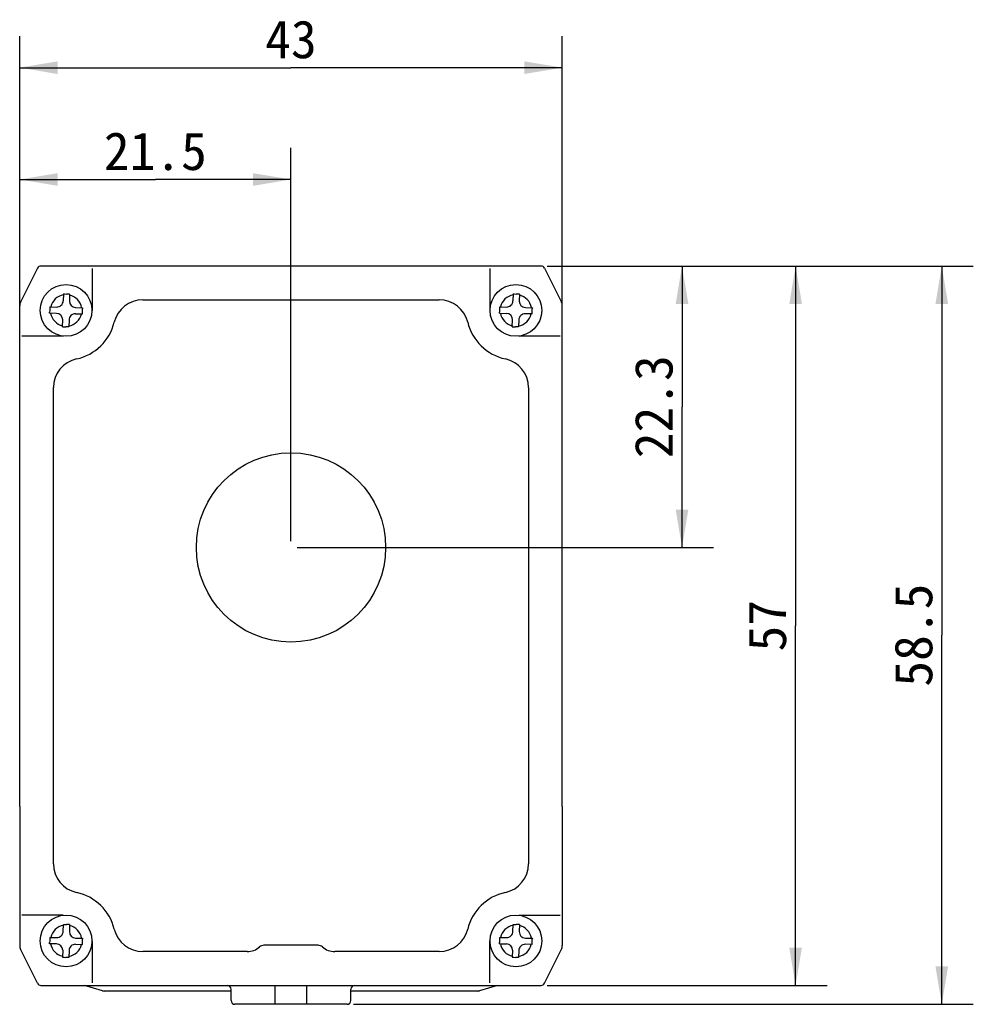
# Model space of a CAD drawing. Header units: millimetres. Extents: x -330 to -25, y 175 to 679.
# Tile 23 of 40: x -320 to -244, y 459 to 537. Entities that reach past the tile are written whole.
import ezdxf
from ezdxf.enums import TextEntityAlignment as Align

# ---------------------------------------------------------------- set-up
doc = ezdxf.new("R2010")
doc.units = ezdxf.units.MM
doc.header["$LTSCALE"] = 23.1
doc.layers.get('0').update_dxf_attribs({"linetype": 'CONTINUOUS'})
for name, color, linetype in [('03_ALL_AXES', 7, 'CONTINUOUS'), ('09_ALL_ROUNDS', 7, 'CONTINUOUS'), ('20_ALL_FEATURES', 7, 'CONTINUOUS'), ('51__DRAFT_DIMS', 7, 'CONTINUOUS')]:
    doc.layers.add(name, color=color, linetype=linetype)
doc.styles.get("Standard").update_dxf_attribs({"font": 'simfang.ttf'})
doc.dimstyles.new('DIMSTYLE_1', dxfattribs={"dimtxt": 3, "dimasz": 3, "dimexe": 2.5, "dimexo": 0.5, "dimgap": 0.75, "dimtad": 1, "dimdsep": 46, "dimtxsty": 'STANDARD', "dimblk": '_FILLED', "dimblk1": '_FILLED', "dimblk2": '_FILLED', "dimcen": 0.09, "dimclrt": 3, "dimazin": 2, "dimtp": 0.2, "dimtm": 0.2, "dimtfac": 1, "dimtofl": 0, "dimtmove": 0, "dimatfit": 3, "dimldrblk": '_FILLED', "dimfxl": 1, "dimtolj": 1, "dimarcsym": 0})
doc.dimstyles.new('DIMSTYLE_8', dxfattribs={"dimtxt": 3, "dimasz": 3, "dimexe": 2.5, "dimexo": 0.5, "dimgap": 0.75, "dimtad": 1, "dimdsep": 46, "dimtxsty": 'STANDARD', "dimblk": '_FILLED', "dimblk1": '_FILLED', "dimblk2": '_FILLED', "dimcen": 0.09, "dimclrt": 3, "dimazin": 2, "dimtp": 0.3, "dimtm": 0.3, "dimtfac": 1, "dimtofl": 0, "dimtmove": 0, "dimatfit": 3, "dimldrblk": '_FILLED', "dimfxl": 1, "dimtolj": 1, "dimarcsym": 0})

# ---------------------------------------------------------------- blocks, each defined once
blk = doc.blocks.new('_FILLED')
at = {"color": 0, "linetype": 'ByBlock'}
blk.add_solid([(0, 0), (-1, 0.167), (-1, -0.167)], dxfattribs=at)
blk = doc.blocks.new('*D73')
at = {"layer": '51__DRAFT_DIMS', "color": 4}
for p, q in [((-319.737, 501.943), (-319.737, 536.072)), ((-276.737, 501.943), (-276.737, 536.072)), ((-319.737, 533.572), (-298.237, 533.572)), ((-276.737, 533.572), (-298.237, 533.572))]:
    blk.add_line(p, q, dxfattribs=at)
at = {"layer": '51__DRAFT_DIMS', "color": 4, "xscale": 3, "yscale": 3, "zscale": 3, "rotation": 180}
blk.add_blockref('_FILLED', (-319.737, 533.572), dxfattribs=at)
at = {"layer": '51__DRAFT_DIMS', "color": 4, "xscale": 3, "yscale": 3, "zscale": 3}
blk.add_blockref('_FILLED', (-276.737, 533.572), dxfattribs=at)
at = {"layer": '51__DRAFT_DIMS', "color": 3}
blk.add_text('43', height=3, dxfattribs=at).set_placement((-298.237, 534.322), align=Align.CENTER)
blk = doc.blocks.new('*D74')
at = {"layer": '51__DRAFT_DIMS', "color": 4}
for p, q in [((-319.737, 501.943), (-319.737, 527.213)), ((-298.237, 496.057), (-298.237, 527.213)), ((-319.737, 524.713), (-308.987, 524.713)), ((-298.237, 524.713), (-308.987, 524.713))]:
    blk.add_line(p, q, dxfattribs=at)
at = {"layer": '51__DRAFT_DIMS', "color": 4, "xscale": 3, "yscale": 3, "zscale": 3, "rotation": 180}
blk.add_blockref('_FILLED', (-319.737, 524.713), dxfattribs=at)
at = {"layer": '51__DRAFT_DIMS', "color": 4, "xscale": 3, "yscale": 3, "zscale": 3}
blk.add_blockref('_FILLED', (-298.237, 524.713), dxfattribs=at)
at = {"layer": '51__DRAFT_DIMS', "color": 3}
blk.add_text('21.5', height=3, dxfattribs=at).set_placement((-308.987, 525.463), align=Align.CENTER)
blk = doc.blocks.new('*D75')
at = {"layer": '51__DRAFT_DIMS', "color": 4}
for p, q in [((-277.922, 517.857), (-264.747, 517.857)), ((-267.247, 517.857), (-267.247, 506.707)), ((-267.247, 495.557), (-267.247, 506.707)), ((-297.737, 495.557), (-264.747, 495.557))]:
    blk.add_line(p, q, dxfattribs=at)
at = {"layer": '51__DRAFT_DIMS', "color": 4, "xscale": 3, "yscale": 3, "zscale": 3}
for p, rotation in [((-267.247, 517.857), 90), ((-267.247, 495.557), 270)]:
    blk.add_blockref('_FILLED', p, dxfattribs=dict(at, rotation=rotation))
at = {"layer": '51__DRAFT_DIMS', "color": 3}
blk.add_text('22.3', height=3, rotation=90, dxfattribs=at).set_placement((-267.997, 506.707), align=Align.CENTER)
blk = doc.blocks.new('*D76')
at = {"layer": '51__DRAFT_DIMS', "color": 4}
for p, q in [((-277.922, 517.857), (-255.747, 517.857)), ((-258.247, 517.857), (-258.247, 489.357)), ((-258.247, 460.857), (-258.247, 489.357)), ((-277.922, 460.857), (-255.747, 460.857))]:
    blk.add_line(p, q, dxfattribs=at)
at = {"layer": '51__DRAFT_DIMS', "color": 4, "xscale": 3, "yscale": 3, "zscale": 3}
for p, rotation in [((-258.247, 517.857), 90), ((-258.247, 460.857), 270)]:
    blk.add_blockref('_FILLED', p, dxfattribs=dict(at, rotation=rotation))
at = {"layer": '51__DRAFT_DIMS', "color": 3}
blk.add_text('57', height=3, rotation=90, dxfattribs=at).set_placement((-258.997, 489.357), align=Align.CENTER)
blk = doc.blocks.new('*D77')
at = {"layer": '51__DRAFT_DIMS', "color": 4}
for p, q in [((-277.922, 517.857), (-244.163, 517.857)), ((-246.663, 517.857), (-246.663, 488.607)), ((-246.663, 459.357), (-246.663, 488.607)), ((-293.287, 459.357), (-244.163, 459.357))]:
    blk.add_line(p, q, dxfattribs=at)
at = {"layer": '51__DRAFT_DIMS', "color": 4, "xscale": 3, "yscale": 3, "zscale": 3}
for p, rotation in [((-246.663, 517.857), 90), ((-246.663, 459.357), 270)]:
    blk.add_blockref('_FILLED', p, dxfattribs=dict(at, rotation=rotation))
at = {"layer": '51__DRAFT_DIMS', "color": 3}
blk.add_text('58.5', height=3, rotation=90, dxfattribs=at).set_placement((-247.413, 488.607), align=Align.CENTER)

msp = doc.modelspace()

# ---------------------------------------------------------------- linework, layer by layer
at = {"layer": '03_ALL_AXES', "color": 7}
msp.add_circle((-298.23691, 495.55721), 7.5, dxfattribs=at)
at = {"layer": '09_ALL_ROUNDS', "color": 7}
for p, q in [((-318.31985, 517.69141), (-319.668, 514.99509)), ((-278.4223, 517.85724), (-318.05152, 517.85724)), ((-278.15397, 517.69141), (-276.80581, 514.99509)), ((-319.73693, 503.68567), (-319.73693, 514.70312)), ((-276.73689, 503.68567), (-276.73689, 514.70312)), ((-319.73693, 475.02882), (-319.73693, 464.01137)), ((-276.73689, 475.02882), (-276.73689, 464.01137)), ((-318.31985, 461.02308), (-319.668, 463.71939)), ((-278.15397, 461.02308), (-276.80581, 463.71939)), ((-318.05152, 460.85724), (-278.4223, 460.85724)), ((-293.78716, 459.35724), (-302.68665, 459.35724))]:
    msp.add_line(p, q, dxfattribs=at)
at = {"layer": '09_ALL_ROUNDS', "color": 4}
for p, q in [((-299.48691, 459.35724), (-299.48691, 460.85724)), ((-296.98691, 459.35724), (-296.98691, 460.85724))]:
    msp.add_line(p, q, dxfattribs=at)
at = {"layer": '09_ALL_ROUNDS', "color": 7}
for centre, radius, start, end in [((-318.05152, 517.55724), 0.3, 90, 153.4349488), ((-278.4223, 517.55724), 0.3, 26.5650512, 90), ((-319.08405, 514.70312), 0.65288, 153.4349488, 180), ((-277.38976, 514.70312), 0.65288, 0, 26.5650512), ((-319.08405, 464.01137), 0.65288, 180, 206.5650512), ((-277.38976, 464.01137), 0.65288, 333.4349488, 360), ((-318.05152, 461.15724), 0.3, 206.5650512, 270), ((-303.28691, 460.55724), 0.3, 0, 90), ((-293.18691, 460.55724), 0.3, 90, 180), ((-278.4223, 461.15724), 0.3, 270, 333.4349488), ((-302.68691, 459.65724), 0.3, 180, 270), ((-293.78691, 459.65724), 0.3, 270, 360)]:
    msp.add_arc(centre, radius, start, end, dxfattribs=at)
at = {"layer": '20_ALL_FEATURES', "color": 4}
for p, q in [((-314.00152, 517.65854), (-314.0015, 514.33791)), ((-282.47185, 517.65858), (-282.47183, 514.33789)), ((-316.25807, 512.29756), (-319.55595, 512.29747)), ((-276.89772, 512.29771), (-280.21358, 512.29777)), ((-316.29128, 466.41442), (-319.55585, 466.41433)), ((-280.18438, 466.41463), (-276.89754, 466.41457)), ((-314.00474, 464.37353), (-314.00119, 461.05333)), ((-282.47152, 461.05337), (-282.46854, 464.37393))]:
    msp.add_line(p, q, dxfattribs=at)
at = {"layer": '20_ALL_FEATURES', "color": 7}
for p, q in [((-316.27739, 515.6435), (-316.29086, 515.09425)), ((-316.27739, 515.6435), (-316.19418, 515.64165)), ((-316.19418, 515.64165), (-316.02746, 515.63769)), ((-315.77755, 515.63124), (-315.79101, 515.082)), ((-309.98712, 515.17721), (-286.48669, 515.17721)), ((-280.63258, 515.6435), (-280.64605, 515.09425)), ((-280.63258, 515.6435), (-280.54936, 515.64165)), ((-280.54936, 515.64165), (-280.38265, 515.63769)), ((-280.13273, 515.63124), (-280.1462, 515.082)), ((-317.36446, 514.12027), (-317.36261, 514.20358)), ((-317.35221, 514.62012), (-316.80296, 514.60666)), ((-315.30341, 514.5699), (-314.75417, 514.55643)), ((-314.75417, 514.55643), (-314.75602, 514.47312)), ((-281.71964, 514.12027), (-281.7178, 514.20358)), ((-281.70739, 514.62012), (-281.15815, 514.60666)), ((-279.6586, 514.5699), (-279.10936, 514.55643)), ((-279.10936, 514.55643), (-279.1112, 514.47312)), ((-316.81522, 514.10681), (-317.36446, 514.12027)), ((-316.34108, 513.04546), (-316.32762, 513.5947)), ((-315.82777, 513.58245), (-315.84123, 513.03321)), ((-315.31567, 514.07005), (-314.76642, 514.05658)), ((-281.71964, 514.12027), (-281.1704, 514.10681)), ((-280.69627, 513.04546), (-280.68281, 513.5947)), ((-280.18296, 513.58245), (-280.19642, 513.03321)), ((-279.12161, 514.05658), (-279.67085, 514.07005)), ((-315.92451, 513.03506), (-316.09117, 513.03902)), ((-315.84123, 513.03321), (-315.92451, 513.03506)), ((-280.2797, 513.03506), (-280.44635, 513.03902)), ((-280.19642, 513.03321), (-280.2797, 513.03506)), ((-317.05691, 470.48551), (-317.05691, 508.2289)), ((-279.41691, 508.2289), (-279.41691, 470.48551)), ((-319.73693, 475.02882), (-319.73693, 503.68567)), ((-276.73689, 475.02882), (-276.73689, 503.68567)), ((-316.29086, 465.13394), (-316.27739, 465.68318)), ((-316.27739, 465.68318), (-316.19418, 465.68133)), ((-316.19418, 465.68133), (-316.02746, 465.67737)), ((-315.77755, 465.67093), (-315.79101, 465.12168)), ((-280.64605, 465.13394), (-280.63258, 465.68318)), ((-280.63258, 465.68318), (-280.54936, 465.68134)), ((-280.54936, 465.68134), (-280.38265, 465.67738)), ((-280.13273, 465.67093), (-280.1462, 465.12169)), ((-317.36446, 464.15995), (-317.36261, 464.24326)), ((-317.35221, 464.6598), (-316.80296, 464.64634)), ((-315.30341, 464.60958), (-314.75417, 464.59612)), ((-314.75417, 464.59612), (-314.75602, 464.5128)), ((-281.71964, 464.15996), (-281.7178, 464.24327)), ((-281.70739, 464.65981), (-281.15815, 464.64634)), ((-279.6586, 464.60958), (-279.10936, 464.59612)), ((-279.10936, 464.59612), (-279.1112, 464.5128)), ((-316.81522, 464.14649), (-317.36446, 464.15995)), ((-316.32762, 463.63439), (-316.34108, 463.08514)), ((-315.82777, 463.62213), (-315.84123, 463.07289)), ((-315.31567, 464.10973), (-314.76642, 464.09627)), ((-301.70293, 463.53721), (-309.98712, 463.53721)), ((-296.09376, 464.03721), (-300.38006, 464.03721)), ((-286.48669, 463.53721), (-294.77088, 463.53721)), ((-281.71964, 464.15996), (-281.1704, 464.1465)), ((-280.68281, 463.63439), (-280.69627, 463.08515)), ((-280.18296, 463.62214), (-280.19642, 463.07289)), ((-279.12161, 464.09627), (-279.67085, 464.10973)), ((-315.92451, 463.07474), (-316.09117, 463.0787)), ((-315.84123, 463.07289), (-315.92451, 463.07474)), ((-280.2797, 463.07474), (-280.44635, 463.0787)), ((-280.19642, 463.07289), (-280.2797, 463.07474)), ((-313.18245, 460.42914), (-314.60945, 460.85724)), ((-302.98691, 460.40805), (-313.03877, 460.40805)), ((-302.98691, 459.65724), (-302.98691, 460.55724)), ((-293.48691, 459.65724), (-293.48691, 460.55724)), ((-283.43877, 460.40805), (-293.48691, 460.40805)), ((-281.86809, 460.85724), (-283.2951, 460.42914))]:
    msp.add_line(p, q, dxfattribs=at)
for centre in [(-316.05931, 514.33814), (-280.4145, 514.33814), (-316.05931, 464.37782), (-280.4145, 464.37783)]:
    msp.add_circle(centre, 2.05, dxfattribs=at)
at = {"layer": '20_ALL_FEATURES', "color": 4}
for centre, start, end in [((-316.05931, 514.33835), 100.1326768, 167.0587588), ((-316.05931, 514.33835), 10.1326761, 77.0587579), ((-280.4145, 514.33835), 100.1326768, 167.0587588), ((-280.4145, 514.33835), 10.1326761, 77.0587579), ((-316.05931, 514.33835), 190.1326761, 257.0587579), ((-316.05931, 514.33835), 280.1326768, 347.0587588), ((-280.4145, 514.33835), 190.1326761, 257.0587579), ((-280.4145, 514.33835), 280.1326768, 347.0587588), ((-316.05931, 464.37804), 100.1326768, 167.0587588), ((-316.05931, 464.37804), 10.1326761, 77.0587579), ((-280.4145, 464.37804), 100.1326768, 167.0587588), ((-280.4145, 464.37804), 10.1326761, 77.0587579), ((-316.05931, 464.37804), 190.1326761, 257.0587579), ((-316.05931, 464.37804), 280.1326768, 347.0587588), ((-280.4145, 464.37804), 190.1326761, 257.0587579), ((-280.4145, 464.37804), 280.1326768, 347.0587588)]:
    msp.add_arc(centre, 1.25, start, end, dxfattribs=at)
at = {"layer": '20_ALL_FEATURES', "color": 7}
for centre, radius, start, end in [((-316.79071, 515.10651), 0.5, 268.5957173, 358.5957174), ((-318.03775, 432.85791), 82.80418, 88.4358699, 88.6088559), ((-315.29116, 515.06975), 0.5, 178.5957174, 268.5957173), ((-309.98712, 512.85721), 2.32, 90, 166.3003998), ((-286.48669, 512.85721), 2.32, 13.6995999, 90), ((-281.1459, 515.10651), 0.5, 268.5957173, 358.5957174), ((-282.39294, 432.85791), 82.80418, 88.4358699, 88.6088559), ((-279.64635, 515.06975), 0.5, 178.5957174, 268.5957173), ((-229.09475, 512.20693), 88.29044, 178.4337724, 178.704171), ((-403.03102, 516.46995), 88.29758, 358.4337852, 358.7041557), ((-193.44994, 512.20693), 88.29044, 178.4337724, 178.704171), ((-367.3862, 516.46995), 88.29758, 358.4337852, 358.7041557), ((-316.82747, 513.60696), 0.5, 358.5957174, 88.5957173), ((-315.32792, 513.5702), 0.5, 88.5957173, 178.5957174), ((-316.05931, 514.3374), 3.93, 282.2152605, 346.3003998), ((-280.4145, 514.3374), 3.93, 193.6996003, 257.7847415), ((-281.18266, 513.60696), 0.5, 358.5957174, 88.5957173), ((-279.68311, 513.5702), 0.5, 88.5957173, 178.5957174), ((-314.07478, 596.06748), 83.05294, 268.4363487, 268.6088166), ((-278.42996, 596.06748), 83.05294, 268.4363487, 268.6088166), ((-314.73691, 508.2289), 2.32, 102.2152605, 180), ((-281.73691, 508.2289), 2.32, 0, 77.7847362), ((-314.73691, 470.48551), 2.32, 180, 257.7847406), ((-281.73691, 470.48551), 2.32, 282.2152592, 360), ((-316.05931, 464.37701), 3.93, 13.6996003, 77.7847389), ((-280.4145, 464.37701), 3.93, 102.2152612, 166.3003998), ((-316.79071, 465.14619), 0.5, 268.5957173, 358.5957174), ((-318.03775, 382.8976), 82.80418, 88.4358699, 88.6088559), ((-315.29116, 465.10943), 0.5, 178.5957174, 268.5957173), ((-309.98712, 465.85721), 2.32, 193.6995998, 270), ((-286.48669, 465.85721), 2.32, 270, 346.3004), ((-281.1459, 465.14619), 0.5, 268.5957173, 358.5957174), ((-282.39294, 382.8976), 82.80418, 88.4358699, 88.6088559), ((-279.64635, 465.10943), 0.5, 178.5957174, 268.5957173), ((-229.09475, 462.24661), 88.29044, 178.4337724, 178.704171), ((-403.03102, 466.50963), 88.29758, 358.4337852, 358.7041557), ((-193.44994, 462.24662), 88.29044, 178.4337724, 178.704171), ((-367.3862, 466.50964), 88.29758, 358.4337852, 358.7041557), ((-316.82747, 463.64664), 0.5, 358.5957174, 88.5957173), ((-315.32792, 463.60988), 0.5, 88.5957173, 178.5957174), ((-301.70293, 465.00721), 1.47, 270, 311.4096221), ((-300.38006, 463.50721), 0.53, 90, 131.4096221), ((-296.09376, 463.50721), 0.53, 48.5903779, 90), ((-294.77088, 465.00721), 1.47, 228.5903779, 270), ((-281.18266, 463.64665), 0.5, 358.5957174, 88.5957173), ((-279.68311, 463.60988), 0.5, 88.5957173, 178.5957174), ((-314.07478, 546.10716), 83.05294, 268.4363487, 268.6088166), ((-278.42996, 546.10716), 83.05294, 268.4363487, 268.6088166), ((-313.03877, 460.90805), 0.5, 253.3007558, 270), ((-283.43877, 460.90805), 0.5, 270, 286.6992442)]:
    msp.add_arc(centre, radius, start, end, dxfattribs=at)

# ---------------------------------------------------------------- dimensions: what is measured, and where the dimension line sits
at = {"layer": '51__DRAFT_DIMS', "color": 4}
for base, p2, dimstyle, picture, middle in [((-276.73689, 533.5718), (-276.73689, 501.44303), 'DIMSTYLE_8', '*D73', (-298.32773, 533.5718)), ((-298.23691, 524.71269), (-298.23691, 495.55721), 'DIMSTYLE_1', '*D74', (-309.04844, 524.71269))]:
    dim = msp.add_linear_dim(base=base, p1=(-319.73693, 501.44303), p2=p2, dimstyle=dimstyle, dxfattribs=at)
    dim.commit()
    dim.dimension.update_dxf_attribs({"geometry": picture, "text_midpoint": middle, "dimtype": 160})
for base, p2, dimstyle, picture, middle in [((-267.247, 495.55721), (-298.23691, 495.55721), 'DIMSTYLE_1', '*D75', (-267.247, 506.64571)), ((-246.66294, 459.35724), (-293.78691, 459.35724), 'DIMSTYLE_8', '*D77', (-246.66294, 488.5633)), ((-258.24736, 460.85724), (-278.4223, 460.85724), 'DIMSTYLE_8', '*D76', (-258.24736, 489.33088))]:
    dim = msp.add_linear_dim(base=base, p1=(-278.4223, 517.85724), p2=p2, angle=270, dimstyle=dimstyle, dxfattribs=at)
    dim.commit()
    dim.dimension.update_dxf_attribs({"geometry": picture, "text_midpoint": middle, "dimtype": 160})

doc.saveas('drawing.dxf')
